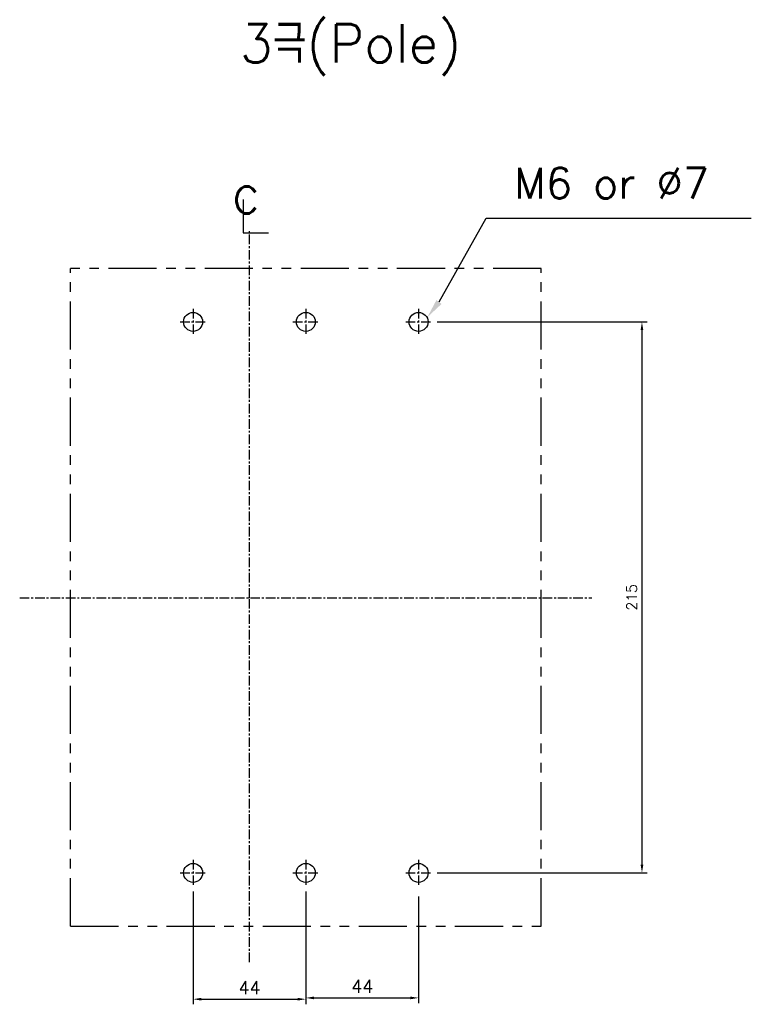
# Model space of a CAD drawing. Extents: x -2268 to 2710, y -907 to 1780.
# Tile 9 of 24: x -1357 to -1072, y 749 to 1133. Entities that reach past the tile are written whole.
import ezdxf

# ---------------------------------------------------------------- set-up
doc = ezdxf.new("R2010")
doc.units = 0
doc.header["$LTSCALE"] = 3
doc.header["$MEASUREMENT"] = 0
doc.linetypes.add('CENTER', pattern=[2, 1.25, -0.25, 0.25, -0.25])
doc.linetypes.add('PHANTOM2', pattern=[1.25, 0.625, -0.125, 0.125, -0.125, 0.125, -0.125])
doc.layers.get('0').update_dxf_attribs({"linetype": 'CONTINUOUS'})
doc.layers.get('Defpoints').update_dxf_attribs({"linetype": 'CONTINUOUS'})
for name, color, linetype in [('cen', 1, 'CENTER'), ('CENTER', 1, 'CENTER'), ('di', 3, 'CONTINUOUS'), ('NOTE', 4, 'CONTINUOUS')]:
    doc.layers.add(name, color=color, linetype=linetype)
doc.styles.add('K25', font='TXT', dxfattribs={"width": 0.9, "height": 2.5, "bigfont": 'TBHAN'})
doc.styles.add('KIM', font='ROMANS.shx', dxfattribs={"height": 5, "bigfont": 'GSG1.shx'})
doc.styles.get("Standard").update_dxf_attribs({"font": 'romans.shx', "height": 4, "bigfont": 'ghs.shx'})
doc.dimstyles.get("Standard").update_dxf_attribs({"dimtxt": 0.18, "dimasz": 0.18, "dimexe": 0.18, "dimexo": 0.0625, "dimgap": 0.09, "dimtad": 0, "dimtih": 1, "dimtoh": 1, "dimdec": 4, "dimzin": 0, "dimdsep": 46, "dimtxsty": 'Standard', "dimcen": 0.09, "dimadec": 0, "dimazin": 0, "dimtfac": 1, "dimtdec": 4, "dimtofl": 0, "dimtmove": 0, "dimatfit": 3, "dimfxl": 0, "dimtolj": 1, "dimtzin": 0, "dimarcsym": 0})
doc.dimstyles.new('STANDARD$0', dxfattribs={"dimtxt": 5, "dimasz": 5, "dimexe": 1, "dimexo": 2, "dimgap": 2, "dimtad": 1, "dimdec": 4, "dimzin": 12, "dimdsep": 46, "dimtxsty": 'KIM', "dimcen": -1, "dimdle": 0.1, "dimadec": 0, "dimazin": 0, "dimtfac": 1, "dimtdec": 4, "dimtmove": 0, "dimatfit": 3, "dimfxl": 0, "dimtolj": 1, "dimtzin": 0, "dimarcsym": 0})

# ---------------------------------------------------------------- blocks, each defined once
blk = doc.blocks.new('*D55')
at = {"layer": 'Defpoints', "color": 0}
for p in [(-1196.57, 1015.39), (-1196.57, 800.39), (-1114.63, 800.39)]:
    blk.add_point(p, dxfattribs=at)
at = {"layer": 'di'}
for p, q in [((-1194.57, 1015.39), (-1112.63, 1015.39)), ((-1114.63, 1012.19), (-1114.63, 803.59)), ((-1194.57, 800.39), (-1112.63, 800.39))]:
    blk.add_line(p, q, dxfattribs=at)
for points in [[(-1115.16, 1012.19), (-1114.1, 1012.19), (-1114.63, 1015.39)], [(-1115.16, 803.59), (-1114.1, 803.59), (-1114.63, 800.39)]]:
    blk.add_solid(points, dxfattribs=at)
at = {"layer": 'di', "insert": (-1118.63, 907.89), "char_height": 4, "attachment_point": 5, "rotation": 90}
blk.add_mtext('\\A1;215', dxfattribs=at)
blk = doc.blocks.new('*D99')
at = {"layer": 'Defpoints', "color": 0}
for p in [(-1289.77, 795.18), (-1245.77, 795.18), (-1245.77, 751.11)]:
    blk.add_point(p, dxfattribs=at)
at = {"layer": 'di'}
for p, q in [((-1289.77, 793.18), (-1289.77, 749.11)), ((-1245.77, 793.18), (-1245.77, 749.11)), ((-1286.57, 751.11), (-1248.97, 751.11))]:
    blk.add_line(p, q, dxfattribs=at)
for points in [[(-1286.57, 751.64), (-1286.57, 750.58), (-1289.77, 751.11)], [(-1248.97, 751.64), (-1248.97, 750.58), (-1245.77, 751.11)]]:
    blk.add_solid(points, dxfattribs=at)
at = {"layer": 'di', "insert": (-1267.77, 755.61), "char_height": 5, "attachment_point": 5, "style": 'KIM'}
blk.add_mtext('\\A1;44', dxfattribs=at)
blk = doc.blocks.new('*D100')
at = {"layer": 'Defpoints', "color": 0}
for p in [(-1245.77, 793.18), (-1201.77, 793.18), (-1201.77, 751.61)]:
    blk.add_point(p, dxfattribs=at)
at = {"layer": 'di'}
for p, q in [((-1245.77, 791.18), (-1245.77, 749.61)), ((-1201.77, 791.18), (-1201.77, 749.61)), ((-1242.57, 751.61), (-1204.97, 751.61))]:
    blk.add_line(p, q, dxfattribs=at)
for points in [[(-1242.57, 752.14), (-1242.57, 751.07), (-1245.77, 751.61)], [(-1204.97, 752.14), (-1204.97, 751.07), (-1201.77, 751.61)]]:
    blk.add_solid(points, dxfattribs=at)
at = {"layer": 'di', "insert": (-1223.77, 756.11), "char_height": 5, "attachment_point": 5, "style": 'KIM'}
blk.add_mtext('\\A1;44', dxfattribs=at)

msp = doc.modelspace()

# ---------------------------------------------------------------- linework, layer by layer
for centre in [(-1289.774, 1015.388), (-1245.774, 1015.388), (-1201.774, 1015.388), (-1289.774, 800.388), (-1245.774, 800.388), (-1201.774, 800.388)]:
    msp.add_circle(centre, 3.7)
at = {"layer": 'cen'}
for p, q in [((-1289.774, 1020.432), (-1289.774, 1010.344)), ((-1245.774, 1020.432), (-1245.774, 1010.344)), ((-1201.774, 1020.432), (-1201.774, 1010.344)), ((-1294.818, 1015.388), (-1284.73, 1015.388)), ((-1250.818, 1015.388), (-1240.73, 1015.388)), ((-1206.818, 1015.388), (-1196.73, 1015.388)), ((-1289.774, 805.432), (-1289.774, 795.344)), ((-1245.774, 805.432), (-1245.774, 795.344)), ((-1201.774, 805.432), (-1201.774, 795.344)), ((-1294.818, 800.388), (-1284.73, 800.388)), ((-1250.818, 800.388), (-1240.73, 800.388)), ((-1206.818, 800.388), (-1196.73, 800.388))]:
    msp.add_line(p, q, dxfattribs=at)
at = {"layer": 'CENTER'}
for p, q in [((-1267.774, 907.688), (-1267.774, 1050.81)), ((-1357.415, 907.688), (-1134.132, 907.688)), ((-1267.774, 765.516), (-1267.774, 907.688))]:
    msp.add_line(p, q, dxfattribs=at)
at = {"layer": 'di', "linetype": 'PHANTOM2', "ltscale": 10}
for p, q in [((-1153.974, 1036.188), (-1337.574, 1036.188)), ((-1337.574, 779.588), (-1337.574, 1036.188)), ((-1153.974, 779.588), (-1153.974, 1036.188)), ((-1337.574, 779.588), (-1153.974, 779.588))]:
    msp.add_line(p, q, dxfattribs=at)
at = {"layer": 'NOTE'}
for p, q in [((-1270.19, 1063.195), (-1270.19, 1050.156)), ((-1193.811, 1023.159), (-1175.477, 1055.911)), ((-1175.477, 1055.911), (-1071.965, 1055.911)), ((-1270.19, 1050.156), (-1260.277, 1050.156))]:
    msp.add_line(p, q, dxfattribs=at)
msp.add_solid([(-1192.819, 1022.399), (-1198.373, 1017.206), (-1194.803, 1023.919)], dxfattribs=at)

# ---------------------------------------------------------------- texts
at = {"layer": 'di'}
msp.add_text('M6 or %%C7', height=12, dxfattribs=at).set_placement((-1164.511, 1063.555))
at = {"layer": 'di', "insert": (-1271.496, 1131.576), "char_height": 15, "width": 116.39597, "attachment_point": 1}
msp.add_mtext('{\\Fromans,hgs|c129;3극(Pole)}', dxfattribs=at)
at = {"layer": 'NOTE', "style": 'K25', "width": 0.9}
msp.add_text('c', height=15.85, dxfattribs=at).set_placement((-1274.622, 1057.655))

# ---------------------------------------------------------------- dimensions: what is measured, and where the dimension line sits
at = {"layer": 'di'}
dim = msp.add_linear_dim(base=(-1114.631, 800.388), p1=(-1196.568, 1015.388), p2=(-1196.568, 800.388), angle=90, dimstyle='Standard', override={"dimtxt": 4, "dimasz": 3.2, "dimexe": 2, "dimexo": 2, "dimgap": 2, "dimtad": 1, "dimtih": 0, "dimtoh": 0, "dimdec": 2, "dimzin": 8, "dimcen": 0, "dimclrd": 256, "dimclre": 256, "dimclrt": 256, "dimadec": 2, "dimazin": 2, "dimtfac": 0.6, "dimtdec": 2, "dimtofl": 1, "dimtzin": 8, "dimlwd": 65535, "dimlwe": 65535, "dimarcsym": 1}, dxfattribs=at)
dim.commit()
dim.dimension.update_dxf_attribs({"geometry": '*D55', "text_midpoint": (-1118.631, 907.888)})
for base, p1, p2, picture, middle in [((-1245.774, 751.111), (-1289.774, 795.182), (-1245.774, 795.182), '*D99', (-1267.774, 755.611)), ((-1201.774, 751.608), (-1245.774, 793.182), (-1201.774, 793.182), '*D100', (-1223.774, 756.108))]:
    dim = msp.add_linear_dim(base=base, p1=p1, p2=p2, dimstyle='STANDARD$0', override={"dimtxt": 4, "dimasz": 3.2, "dimexe": 2, "dimdec": 2, "dimzin": 8, "dimcen": 0, "dimclrd": 256, "dimclre": 256, "dimclrt": 256, "dimadec": 2, "dimazin": 2, "dimtfac": 0.6, "dimtdec": 2, "dimtzin": 8, "dimlwd": 65535, "dimlwe": 65535, "dimarcsym": 1}, dxfattribs=at)
    dim.commit()
    dim.dimension.update_dxf_attribs({"geometry": picture, "text_midpoint": middle})

doc.saveas('drawing.dxf')
